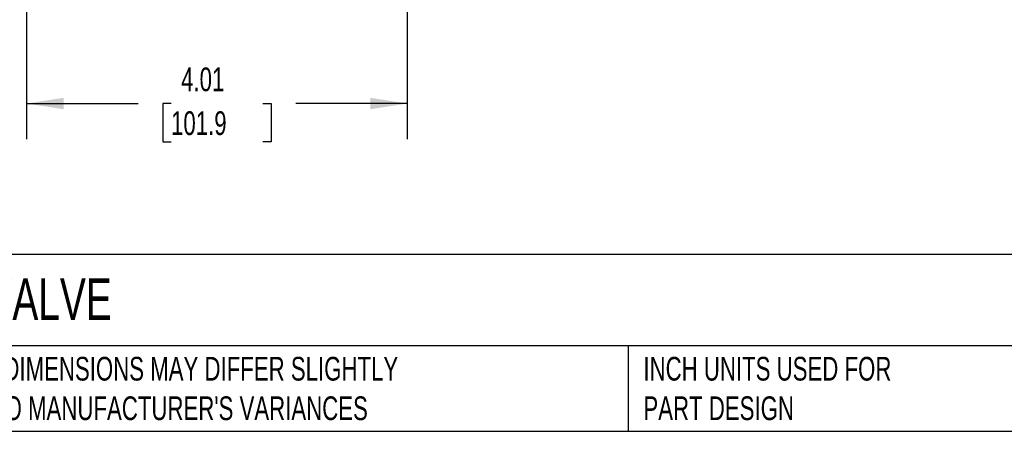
# Model space of a CAD drawing. Header units: inches. Extents: x 0.7 to 32.2, y 0.7 to 24.8.
# Tile 2 of 12: x 6 to 16.4, y 0.7 to 5.1. Entities that reach past the tile are written whole.
import ezdxf

# ---------------------------------------------------------------- set-up
doc = ezdxf.new("R2010")
doc.units = ezdxf.units.IN
doc.header["$LTSCALE"] = 3
doc.header["$MEASUREMENT"] = 0
doc.linetypes.add('SLD-Solid', pattern=[0])
doc.layers.add('DIMENSIONS', color=140, linetype='SLD-Solid', lineweight=25)
doc.layers.add('TEXT', color=140, linetype='SLD-Solid', lineweight=25)
doc.styles.add('SLDTEXTSTYLE0', font='TXT', dxfattribs={"width": 0.7})
doc.dimstyles.new('SLDDIMSTYLE0', dxfattribs={"dimtxt": 0.254883, "dimasz": 0.39, "dimexe": 0, "dimexo": 0.0625, "dimgap": 0.063721, "dimtad": 0, "dimtih": 1, "dimtoh": 1, "dimrnd": 1e-09, "dimzin": 12, "dimdsep": 46, "dimtxsty": 'SLDTEXTSTYLE0', "dimsah": 1, "dimcen": 0.09, "dimadec": 0, "dimazin": 3, "dimtfac": 1, "dimtofl": 0, "dimtmove": 0, "dimatfit": 3, "dimfxl": 0, "dimfrac": 2, "dimtolj": 1, "dimtzin": 12, "dimarcsym": 0})

# ---------------------------------------------------------------- blocks, each defined once
blk = doc.blocks.new('_D_4')
at = {"layer": 'DIMENSIONS'}
for p, q in [((6.121, 7.021), (6.121, 3.831)), ((10.133, 7.021), (10.133, 3.831)), ((6.121, 4.206), (7.297, 4.206)), ((7.643, 4.206), (7.557, 4.206)), ((7.557, 4.206), (7.557, 3.801)), ((8.612, 4.206), (8.698, 4.206)), ((8.698, 4.206), (8.698, 3.801)), ((10.133, 4.206), (8.958, 4.206)), ((7.557, 3.801), (7.643, 3.801)), ((8.698, 3.801), (8.612, 3.801))]:
    blk.add_line(p, q, dxfattribs=at)
for points in [[(6.121, 4.206), (6.511, 4.146), (6.511, 4.266)], [(10.133, 4.206), (9.743, 4.266), (9.743, 4.146)]]:
    blk.add_solid(points, dxfattribs=at)
at = {"layer": 'DIMENSIONS', "char_height": 0.25, "attachment_point": 1, "style": 'SLDTEXTSTYLE0'}
for s, insert in [('4.01', (7.749, 4.586)), ('101.9', (7.643, 4.124))]:
    blk.add_mtext(s, dxfattribs=dict(at, insert=insert))

msp = doc.modelspace()

# ---------------------------------------------------------------- linework, layer by layer
at = {"layer": 'TEXT'}
for p, q in [((32.25, 2.613), (0.75, 2.613)), ((32.25, 1.65), (0.75, 1.65)), ((12.459, 1.65), (12.459, 0.75)), ((0.75, 0.75), (32.25, 0.75))]:
    msp.add_line(p, q, dxfattribs=at)

# ---------------------------------------------------------------- texts
at = {"layer": 'TEXT', "attachment_point": 1, "style": 'SLDTEXTSTYLE0'}
for s, insert, char_height in [('RUB S95 MANUAL BALL VALVE', (0.941, 2.362), 0.4375), ("PART DIMENSIONS MAY DIFFER SLIGHTLY ^JDUE TO MANUFACTURER'S VARIANCES", (5.187, 1.535), 0.25), ('INCH UNITS USED FOR ^JPART DESIGN', (12.621, 1.535), 0.25)]:
    msp.add_mtext(s, dxfattribs=dict(at, insert=insert, char_height=char_height))

# ---------------------------------------------------------------- dimensions: what is measured, and where the dimension line sits
at = {"layer": 'DIMENSIONS'}
dim = msp.add_linear_dim(base=(6.121, 4.206), p1=(10.133, 7.171), p2=(6.121, 7.171), dimstyle='SLDDIMSTYLE0', dxfattribs=at)
dim.commit()
dim.dimension.update_dxf_attribs({"geometry": '_D_4', "text_midpoint": (8.127, 4.206), "dimtype": 160})

doc.saveas('drawing.dxf')
